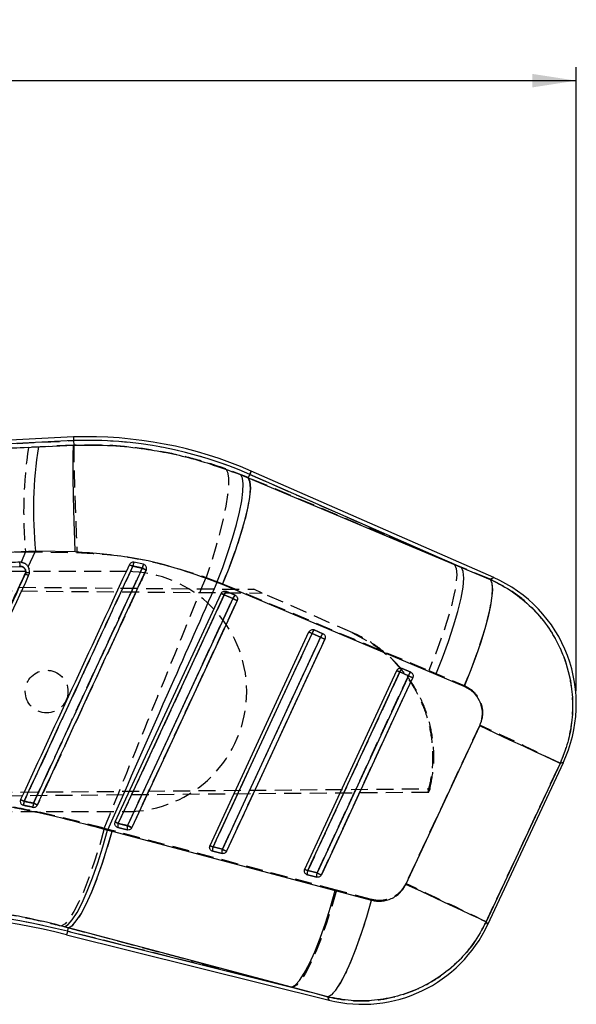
# Model space of a CAD drawing. Extents: x 29 to 398, y 16 to 290.
# Tile 9 of 12: x 246 to 288, y 216 to 290. Entities that reach past the tile are written whole.
import ezdxf

# ---------------------------------------------------------------- set-up
doc = ezdxf.new("R2010")
doc.units = 0
doc.linetypes.add('HIDDEN', pattern=[1.905, 1.27, -0.635])
doc.layers.get('0').update_dxf_attribs({"linetype": 'CONTINUOUS'})
doc.styles.add('SLDTEXTSTYLE0', font='TXT', dxfattribs={"width": 0.75})
doc.dimstyles.new('SLDDIMSTYLE1', dxfattribs={"dimtxt": 3.5, "dimasz": 3.302, "dimexe": 0, "dimexo": 0.0625, "dimgap": 0.875, "dimtad": 1, "dimdec": 0, "dimrnd": 1e-09, "dimzin": 12, "dimtxsty": 'SLDTEXTSTYLE0', "dimsah": 1, "dimcen": 0.09, "dimazin": 3, "dimtfac": 1, "dimtdec": 0, "dimtofl": 0, "dimtmove": 0, "dimatfit": 3, "dimtolj": 1, "dimtzin": 12})

# ---------------------------------------------------------------- blocks, each defined once
blk = doc.blocks.new('_D_1')
at = {"color": 179, "linetype": 'CONTINUOUS'}
for p, q in [((43.173, 242.962), (43.172, 286.662)), ((287.873, 239.918), (287.873, 286.666)), ((43.172, 285.662), (287.873, 285.666))]:
    blk.add_line(p, q, dxfattribs=at)
for points in [[(43.172, 285.662), (46.474, 285.154), (46.474, 286.17)], [(287.873, 285.666), (284.571, 286.174), (284.571, 285.158)]]:
    blk.add_solid(points, dxfattribs=at)
at = {"color": 179, "linetype": 'CONTINUOUS', "insert": (136.702, 290.175, 0.1), "char_height": 3.5, "attachment_point": 1, "rotation": 0.0009, "style": 'SLDTEXTSTYLE0'}
blk.add_mtext('245', dxfattribs=at)

msp = doc.modelspace()

# ---------------------------------------------------------------- linework, layer by layer
at = {"color": 7, "linetype": 'CONTINUOUS'}
for p, q in [((250.184212, 258.944796), (192.529936, 255.927228)), ((250.196014, 258.6739), (198.888984, 255.988547)), ((250.184212, 258.944796), (250.196014, 258.6739)), ((250.196014, 258.6739), (250.210788, 258.334261)), ((247.560565, 258.207397), (250.210744, 258.333896)), ((250.210744, 258.333896), (250.210788, 258.334261)), ((281.686303, 248.395777), (263.502341, 256.388285)), ((262.72681, 256.117855), (263.282385, 255.887867)), ((263.393235, 256.140065), (263.282385, 255.887867)), ((263.282385, 255.887867), (279.274907, 249.159494)), ((279.274907, 249.159494), (263.393235, 256.140065)), ((246.795144, 249.200772), (247.342747, 250.386582)), ((250.317198, 250.33174), (247.342747, 250.386582)), ((255.426463, 249.400421), (254.711908, 249.546123)), ((255.487215, 249.380318), (255.426463, 249.400421)), ((279.274907, 249.159494), (281.408172, 248.265372)), ((246.607561, 248.794562), (246.572037, 248.665824)), ((261.344266, 247.872762), (260.938209, 248.038842)), ((277.335566, 241.143267), (261.344266, 247.872762)), ((261.636045, 247.376456), (261.655387, 247.368756)), ((261.655387, 247.368756), (262.303021, 247.084097)), ((253.318947, 230.077763), (261.257183, 247.21771)), ((261.484113, 247.112609), (262.131747, 246.827952)), ((268.21616, 244.48426), (268.235412, 244.476595)), ((268.235412, 244.476595), (268.883046, 244.191936)), ((260.418412, 228.307151), (267.837223, 244.325549)), ((268.064153, 244.220463), (268.711787, 243.935806)), ((274.796333, 241.592047), (274.815437, 241.584432)), ((274.815437, 241.584432), (275.463071, 241.299774)), ((267.517876, 226.536539), (274.417248, 241.433389)), ((274.644193, 241.328321), (274.417248, 241.433389)), ((274.644193, 241.328321), (275.291842, 241.043666)), ((279.46667, 240.244745), (277.335566, 241.143267)), ((275.090408, 225.395658), (280.631092, 237.281156)), ((281.230297, 222.378645), (286.903125, 234.541891)), ((246.350091, 231.356072), (246.437099, 231.323621)), ((253.519085, 229.655355), (253.442925, 229.686142)), ((254.217845, 229.481084), (253.519085, 229.655355)), ((254.244607, 229.798408), (253.545847, 229.972678)), ((252.740007, 229.469027), (253.074494, 229.38091)), ((253.074494, 229.38091), (269.80811, 224.92627)), ((261.344072, 228.027816), (260.645312, 228.202085)), ((260.618534, 227.884744), (260.542285, 227.915581)), ((261.317294, 227.710474), (260.618534, 227.884744)), ((267.717999, 226.114135), (267.641615, 226.145046)), ((268.416759, 225.939864), (267.717999, 226.114135)), ((268.443536, 226.257233), (267.744776, 226.431501)), ((269.80811, 224.92627), (272.520092, 224.206182)), ((249.799241, 222.142438), (249.504704, 222.22068)), ((249.667984, 221.616144), (269.342285, 216.709356)), ((249.733601, 221.879225), (249.799241, 222.142438)), ((249.733601, 221.879225), (266.53282, 217.689484)), ((266.53282, 217.689484), (249.799241, 222.142438)), ((269.243446, 216.964665), (266.53282, 217.689484))]:
    msp.add_line(p, q, dxfattribs=at)
at = {"color": 7, "linetype": 'HIDDEN'}
for p, q in [((198.409621, 255.963457), (250.196014, 258.6739)), ((246.814024, 258.168721), (198.409621, 255.963457)), ((250.210826, 258.333121), (246.814024, 258.168721)), ((250.210833, 258.333289), (250.210826, 258.333121)), ((263.287571, 255.899661), (261.600849, 256.558613)), ((263.393235, 256.140065), (263.287571, 255.899661)), ((278.754976, 249.388027), (263.287571, 255.899661)), ((263.393235, 256.140065), (278.754976, 249.388027)), ((246.593561, 250.340096), (246.258151, 249.552078)), ((246.593561, 250.340096), (250.445251, 250.284148)), ((254.1718, 248.853675), (187.172421, 248.858274)), ((246.188086, 249.242487), (246.125292, 249.239969)), ((246.462357, 249.497821), (246.52366, 249.462375)), ((246.771355, 249.237255), (246.852849, 249.056676)), ((281.418633, 248.270278), (278.754976, 249.388027)), ((187.046696, 248.196832), (263.690558, 247.522711)), ((260.120493, 248.41996), (261.353087, 247.94416)), ((187.173046, 247.897712), (264.327761, 247.24264)), ((261.353087, 247.94416), (276.816588, 241.428829)), ((261.655059, 247.368864), (261.625212, 247.380101)), ((262.302693, 247.084205), (261.655059, 247.368864)), ((264.327761, 247.24264), (263.690558, 247.522711)), ((262.131613, 246.825722), (261.483979, 247.110377)), ((271.129426, 244.253057), (264.327761, 247.24264)), ((268.235099, 244.476699), (268.20558, 244.487832)), ((268.882733, 244.192041), (268.235099, 244.476699)), ((268.711683, 243.933612), (268.064048, 244.218265)), ((271.036204, 244.29403), (272.195634, 243.664767)), ((274.815139, 241.584533), (274.786096, 241.595513)), ((275.462773, 241.299872), (274.815139, 241.584533)), ((275.291782, 241.041522), (274.644133, 241.326173)), ((276.816588, 241.428829), (279.476699, 240.304996)), ((276.783254, 232.296613), (187.045552, 231.519644)), ((187.17194, 231.818747), (276.910004, 232.568339)), ((276.783254, 232.296613), (276.910004, 232.568339)), ((246.437114, 231.323606), (246.368315, 231.346659)), ((187.171188, 230.858275), (254.170563, 230.853676)), ((253.453594, 229.680252), (253.519457, 229.65515)), ((253.519457, 229.65515), (254.218217, 229.48088)), ((253.545624, 229.970477), (254.244384, 229.796211)), ((253.080484, 229.43916), (252.489236, 229.593702)), ((269.895759, 224.960585), (253.080484, 229.43916)), ((260.645088, 228.199929), (261.343848, 228.025667)), ((260.552746, 227.909808), (260.618907, 227.884544)), ((260.618907, 227.884544), (261.317667, 227.710273)), ((267.651733, 226.139444), (267.718356, 226.11394)), ((267.718356, 226.11394), (268.417117, 225.93967)), ((267.744553, 226.429414), (268.443313, 226.255155)), ((272.52562, 224.261326), (269.895759, 224.960585)), ((249.278475, 222.279136), (249.799129, 222.141986)), ((249.733601, 221.879225), (249.799129, 222.141986)), ((266.614285, 217.669168), (249.733601, 221.879225)), ((249.799129, 222.141986), (266.614285, 217.669168)), ((266.614285, 217.669168), (269.24273, 216.966519))]:
    msp.add_line(p, q, dxfattribs=at)
at = {"color": 7, "linetype": 'HIDDEN', "flags": 128}
for points in [[(261.600849, 256.558613), (261.733827, 256.303341), (261.801597, 255.885099), (261.80267, 255.313178), (261.737015, 254.600295), (261.606079, 253.762287), (261.412781, 252.817777), (261.161428, 251.78776), (260.857579, 250.695122), (260.508012, 249.564142), (260.120493, 248.41996)], [(263.393235, 256.140065), (263.440963, 256.248624), (263.475057, 256.326203), (263.495516, 256.372762), (263.502341, 256.388285)], [(263.287571, 255.899661), (263.413053, 255.600383), (263.447147, 255.108991), (263.388928, 254.438766), (263.239976, 253.607837), (263.0043, 252.638658), (262.688306, 251.557433), (262.300488, 250.393399), (261.851382, 249.178023), (261.353087, 247.94416)], [(278.754976, 249.388027), (278.880161, 249.088724), (278.913882, 248.597152), (278.855246, 247.926607), (278.705832, 247.095236), (278.469663, 246.125533), (278.153148, 245.043733), (277.764853, 243.879111), (277.31527, 242.663176), (276.816588, 241.428829)], [(281.418633, 248.270278), (281.548288, 247.978666), (281.585288, 247.49229), (281.528619, 246.824461), (281.37983, 245.993446), (281.142991, 245.021983), (280.824568, 243.936648), (280.433294, 242.767138), (279.979866, 241.545445), (279.476699, 240.304996)], [(281.686303, 248.395777), (281.657677, 248.382363), (281.418633, 248.270278)], [(261.483979, 247.110377), (261.228036, 246.557782), (260.204297, 244.347406), (256.109353, 235.505897), (253.545624, 229.970477)], [(254.244384, 229.796211), (254.500311, 230.348805), (255.524051, 232.559183), (259.619009, 241.400692), (262.131613, 246.825722)], [(254.565012, 229.649565), (254.820939, 230.202161), (255.844679, 232.412543), (259.939578, 241.254075), (262.452152, 246.679113)], [(268.064048, 244.218265), (267.808106, 243.66567), (266.784367, 241.455293), (262.689378, 232.613783), (260.645088, 228.199929)], [(261.343848, 228.025667), (261.599776, 228.57826), (262.62353, 230.788638), (266.718518, 239.630147), (268.711683, 243.933612)], [(261.664477, 227.878966), (261.920404, 228.431562), (262.944144, 230.641947), (267.039057, 239.48349), (269.032192, 243.786962)], [(274.644133, 241.326173), (274.388191, 240.773578), (273.364436, 238.563201), (269.269403, 229.721695), (267.744553, 226.429414)], [(268.443313, 226.255155), (268.699255, 226.807749), (269.72301, 229.018126), (273.818057, 237.859632), (275.291782, 241.041522)], [(268.763941, 226.108374), (269.019869, 226.660971), (270.043608, 228.87136), (274.138537, 237.712915), (275.612232, 240.894816)], [(280.638378, 237.338939), (277.843487, 231.343557), (275.095683, 225.449188)], [(281.111252, 222.586274), (283.863392, 228.478772), (286.662665, 234.472265)], [(286.662665, 234.472265), (286.877271, 234.534403), (286.903125, 234.541891)], [(252.489236, 229.593702), (252.141428, 228.335063), (251.768094, 227.12375), (251.37901, 225.991432), (250.984323, 224.967718), (250.594382, 224.079371), (250.219371, 223.34962), (249.86909, 222.797545), (249.552701, 222.43758), (249.278475, 222.279136)], [(253.080484, 229.43916), (252.721217, 228.182089), (252.336677, 226.972405), (251.936924, 225.841807), (251.532462, 224.819917), (251.133871, 223.933511), (250.751596, 223.205815), (250.395645, 222.655895), (250.075367, 222.298161), (249.799129, 222.141986)], [(269.895759, 224.960585), (269.536492, 223.704237), (269.151967, 222.495364), (268.752244, 221.365613), (268.347811, 220.344557), (267.949235, 219.458926), (267.566961, 218.731902), (267.210987, 218.182518), (266.890627, 217.825155), (266.614285, 217.669168)], [(272.52562, 224.261326), (272.166115, 222.998295), (271.781098, 221.783441), (271.380749, 220.64889), (270.975661, 219.624643), (270.576548, 218.737782), (270.193961, 218.01176), (269.838017, 217.465774), (269.518119, 217.114262), (269.24273, 216.966519)], [(281.230297, 222.378645), (281.21702, 222.401806), (281.111252, 222.586274)], [(269.24273, 216.966519), (269.331139, 216.73815), (269.342285, 216.709356)]]:
    msp.add_lwpolyline(points, dxfattribs=at)
at = {"color": 8, "linetype": 'CONTINUOUS', "flags": 128}
for points in [[(263.502341, 256.388285), (263.495516, 256.372762), (263.475057, 256.326203), (263.440963, 256.248624), (263.393235, 256.140065)], [(281.408172, 248.265372), (281.654191, 248.380725), (281.686303, 248.395777)], [(286.903125, 234.541891), (286.874619, 234.533636), (286.654707, 234.469963)], [(281.111669, 222.585541), (281.217154, 222.401561), (281.230297, 222.378645)], [(249.733601, 221.879225), (249.704901, 221.764168), (249.684397, 221.681946), (249.672089, 221.632597), (249.667984, 221.616144)], [(269.342285, 216.709356), (269.331377, 216.737531), (269.243446, 216.964665)]]:
    msp.add_lwpolyline(points, dxfattribs=at)
at = {"color": 7, "linetype": 'CONTINUOUS', "flags": 128}
for points in [[(260.938209, 248.038842), (261.371177, 249.166523), (261.765268, 250.282697), (262.11172, 251.362559), (262.402844, 252.382116), (262.632158, 253.318717), (262.794566, 254.151546), (262.886476, 254.862101), (262.905833, 255.434592), (262.852218, 255.856303), (262.72681, 256.117855)], [(261.344266, 247.872762), (261.846077, 249.112644), (262.298268, 250.335331), (262.688484, 251.507458), (263.006088, 252.597039), (263.242405, 253.574339), (263.391, 254.412693), (263.447803, 255.089217), (263.411265, 255.585455), (263.282385, 255.887867)], [(277.335566, 241.143267), (277.837511, 242.383297), (278.289836, 243.606153), (278.680202, 244.778459), (278.997969, 245.868216), (279.234436, 246.845677), (279.383179, 247.684163), (279.440116, 248.360786), (279.403698, 248.857078), (279.274907, 249.159494)], [(281.408172, 248.265372), (281.531584, 248.007826), (281.579566, 247.590683), (281.55106, 247.02325), (281.446677, 246.318192), (281.268772, 245.491239), (281.021294, 244.560848), (280.70977, 243.54778), (280.341175, 242.474641), (279.923689, 241.365378), (279.46667, 240.244745)], [(253.545847, 229.972678), (253.801775, 230.525287), (254.825529, 232.735723), (258.920547, 241.577468), (261.484113, 247.112609)], [(262.131747, 246.827952), (261.875805, 246.275342), (260.852065, 244.064908), (256.757047, 235.223162), (254.244607, 229.798408)], [(262.452152, 246.679558), (262.196224, 246.126949), (261.17247, 243.916513), (257.077467, 235.074761), (254.565042, 229.650004)], [(261.484113, 247.112609), (261.43783, 247.134048), (261.394423, 247.154151), (261.355203, 247.172312), (261.321377, 247.187981), (261.293944, 247.200687), (261.273738, 247.210047), (261.261355, 247.21578), (261.257183, 247.21771)], [(262.452152, 246.679558), (262.43667, 246.68673), (262.411576, 246.698354), (262.377795, 246.713999), (262.336608, 246.733072), (262.28958, 246.754856), (262.238454, 246.778532), (262.185183, 246.803206), (262.131747, 246.827952)], [(260.645312, 228.202085), (260.901239, 228.754694), (261.924994, 230.965128), (266.020011, 239.806869), (268.064153, 244.220463)], [(268.711787, 243.935806), (268.455845, 243.383196), (267.43209, 241.172762), (263.337072, 232.331021), (261.344072, 228.027816)], [(269.032177, 243.787401), (268.776249, 243.234792), (267.752495, 241.024354), (263.657507, 232.182604), (261.664491, 227.879396)], [(267.837223, 244.325549), (267.84138, 244.323622), (267.853763, 244.317892), (267.873969, 244.308534), (267.901402, 244.295831), (267.935243, 244.280162), (267.974448, 244.262003), (268.017855, 244.241902), (268.064153, 244.220463)], [(268.711787, 243.935806), (268.765223, 243.911061), (268.818494, 243.886384), (268.869605, 243.862708), (268.916648, 243.840923), (268.957835, 243.821849), (268.991601, 243.806203), (269.016709, 243.794574), (269.032177, 243.787401)], [(267.744776, 226.431501), (268.000704, 226.984109), (269.024473, 229.194542), (273.119491, 238.036278), (274.644193, 241.328321)], [(275.291842, 241.043666), (275.035899, 240.491056), (274.012145, 238.280623), (269.917112, 229.43889), (268.443536, 226.257233)], [(275.612217, 240.895244), (275.356274, 240.342635), (274.33252, 238.132198), (270.237532, 229.29045), (268.763956, 226.108789)], [(275.291842, 241.043666), (275.345262, 241.01892), (275.398549, 240.994244), (275.44966, 240.970568), (275.496688, 240.948779), (275.537875, 240.929701), (275.571641, 240.914053), (275.596734, 240.902421), (275.612217, 240.895244)], [(286.654707, 234.469963), (286.466446, 234.558075), (286.084768, 234.736392), (285.519969, 235.00009), (284.787353, 235.342036), (283.906725, 235.75298), (282.901924, 236.221808), (281.800103, 236.735833), (280.631092, 237.281156)], [(286.654707, 234.469963), (283.860829, 228.479809), (281.111669, 222.585541)], [(253.545847, 229.972678), (253.499564, 229.994115), (253.456157, 230.014214), (253.416952, 230.032372), (253.383126, 230.048039), (253.355693, 230.060744), (253.335487, 230.070103), (253.323119, 230.075833), (253.318947, 230.077763)], [(254.565042, 229.650004), (254.549545, 229.657177), (254.524436, 229.668806), (254.490655, 229.684453), (254.449468, 229.703528), (254.402425, 229.725313), (254.3513, 229.748989), (254.298028, 229.773664), (254.244607, 229.798408)], [(249.504704, 222.22068), (249.779772, 222.376489), (250.097405, 222.7319), (250.449363, 223.277704), (250.826534, 223.999758), (251.219135, 224.87935), (251.617011, 225.893688), (252.009835, 227.016486), (252.387431, 228.21865), (252.740007, 229.469027)], [(249.799241, 222.142438), (250.075486, 222.296951), (250.395339, 222.65109), (250.750523, 223.195667), (251.131799, 223.916553), (251.529303, 224.795044), (251.932707, 225.808348), (252.331537, 226.930174), (252.71545, 228.131417), (253.074494, 229.38091)], [(260.418412, 228.307151), (260.422584, 228.305224), (260.434952, 228.299496), (260.455158, 228.29014), (260.482591, 228.277438), (260.516417, 228.261774), (260.555622, 228.243618), (260.599029, 228.22352), (260.645312, 228.202085)], [(261.344072, 228.027816), (261.397492, 228.003072), (261.450764, 227.978396), (261.50189, 227.954719), (261.548933, 227.932932), (261.59012, 227.913855), (261.623901, 227.898205), (261.649009, 227.886573), (261.664491, 227.879396)], [(267.517876, 226.536539), (267.522049, 226.534616), (267.534416, 226.528892), (267.554622, 226.519541), (267.582055, 226.506843), (267.615881, 226.491182), (267.655086, 226.47303), (267.698493, 226.452934), (267.744776, 226.431501)], [(268.443536, 226.257233), (268.496957, 226.23249), (268.550229, 226.207814), (268.601355, 226.184135), (268.648397, 226.162345), (268.689584, 226.143264), (268.723365, 226.12761), (268.748474, 226.115972), (268.763956, 226.108789)], [(281.111669, 222.585541), (280.923438, 222.673645), (280.541879, 222.851903), (279.977318, 223.115496), (279.24503, 223.457299), (278.364774, 223.86807), (277.360391, 224.336703), (276.259002, 224.850529), (275.090408, 225.395658)], [(266.53282, 217.689484), (266.809088, 217.843941), (267.128971, 218.197972), (267.484155, 218.742393), (267.865446, 219.463082), (268.262934, 220.341347), (268.666324, 221.354406), (269.065153, 222.475985), (269.449067, 223.67699), (269.80811, 224.92627)], [(269.243446, 216.964665), (269.518685, 217.110654), (269.838062, 217.458722), (270.193201, 217.999744), (270.57479, 218.719536), (270.972845, 219.599228), (271.37689, 220.615755), (271.776375, 221.742468), (272.160795, 222.949828), (272.520092, 224.206182)]]:
    msp.add_lwpolyline(points, dxfattribs=at)
at = {"color": 7, "linetype": 'HIDDEN'}
msp.add_circle((248.171177, 239.854088), 1.6, dxfattribs=at)
at = {"color": 7, "linetype": 'CONTINUOUS'}
for centre, radius, start, end in [((251.244658, 228.500526), 30.462731, 66.27276477, 91.99605003), ((251.244658, 228.500526), 30.191592, 66.27276477, 91.99045993), ((277.044902, 253.472787), 29.862061, 170.87729594, 185.93203629), ((245.059028, 249.275877), 1.129778, 358.28858936, 14.34780769), ((240.174113, 218.159683), 34.295146, 65.05153535, 65.5319793), ((256.038041, 249.063889), 1.411092, 160.01675238, 172.22993382), ((256.453785, 248.945843), 1.123402, 156.13115579, 171.4809121), ((232.757015, 200.12181), 53.946094, 64.90424317, 65.24917546), ((240.320992, 235.00636), 15.021867, 64.34684859, 65.4095214), ((246.969815, 251.653974), 2.882267, 262.77975122, 268.33874201), ((277.520425, 238.917902), 10.353, 334.83708899, 66.3730553), ((261.949858, 246.986521), 0.48251, 127.61042285, 164.85190373), ((262.59749, 246.701863), 0.482509, 127.61026956, 164.85167199), ((268.529904, 244.094367), 0.482518, 127.61280479, 164.85104829), ((269.177524, 243.809716), 0.482504, 127.61212969, 164.85133833), ((275.109906, 241.202236), 0.482479, 127.61299512, 164.85122943), ((275.757397, 240.917698), 0.482296, 127.60831653, 164.85974539), ((234.796624, 206.535896), 27.681827, 65.02239718, 65.62182209), ((248.149525, 231.20747), 1.71636, 165.79255472, 176.11967174), ((248.499406, 231.136322), 1.357107, 165.12548917, 178.24230197), ((229.852419, 193.837035), 41.447086, 64.82930601, 65.27567716), ((254.054694, 229.769973), 0.547736, 158.27953665, 192.07882256), ((254.753454, 229.595703), 0.547736, 158.27950427, 192.0788831), ((261.154348, 227.999332), 0.547929, 158.28224252, 192.07130901), ((261.85311, 227.825063), 0.547931, 158.28227277, 192.07130693), ((268.253646, 226.228753), 0.547773, 158.27630675, 192.0779914), ((268.952419, 226.054483), 0.547786, 158.27657063, 192.0778402), ((235.302395, 164.015749), 59.364769, 75.99606742, 89.99606742), ((235.302395, 164.015749), 59.635908, 75.99606742, 89.99464199), ((271.847594, 226.754656), 10.353, 255.86955882, 335.16681823)]:
    msp.add_arc(centre, radius, start, end, dxfattribs=at)
at = {"color": 7, "linetype": 'HIDDEN'}
for centre, radius, start, end in [((251.244658, 228.500526), 30.191592, 66.27276477, 91.99045993), ((278.21322, 253.367068), 31.764215, 171.30552662, 185.46830182), ((245.052122, 249.27586), 1.136454, 358.31722909, 14.26296789), ((254.171177, 239.853676), 9, 269.99606742, 89.99606742), ((270.013373, 282.64686), 36.762338, 244.83087574, 245.27228736), ((255.73899, 249.120589), 1.111745, 157.49511108, 173.03467722), ((256.25808, 248.987978), 0.928276, 153.62075123, 172.26604236), ((272.528171, 286.072852), 40.761888, 245.05705418, 245.51913898), ((240.715894, 235.865308), 14.076633, 64.28221305, 65.43138614), ((261.964499, 246.978201), 0.498368, 128.38244826, 164.62013959), ((264.973808, 254.777693), 8.42417, 243.82043018, 245.52703286), ((262.612262, 246.693456), 0.498515, 128.38779655, 164.6140312), ((270.238344, 264.126203), 19.105646, 244.89295723, 245.95000979), ((268.544331, 244.086204), 0.498107, 128.37554596, 164.62558777), ((271.630852, 252.052768), 8.608225, 243.85156211, 245.52171426), ((269.192087, 243.801461), 0.498249, 128.38057319, 164.61942016), ((277.074163, 261.786586), 19.714456, 244.90122112, 245.92560035), ((275.124374, 241.19408), 0.498076, 128.3788999, 164.62081209), ((278.405596, 249.579681), 9.070226, 243.91406663, 245.49929663), ((275.772025, 240.909431), 0.498078, 128.38127847, 164.62112825), ((284.050571, 259.75003), 20.657315, 244.91235001, 245.88988662), ((160.678293, -22.519262), 286.210947, 63.88462543, 65.22021883), ((281.647224, 307.780763), 83.878738, 245.01806484, 245.21526705), ((248.014727, 231.234597), 1.580122, 165.57736164, 176.77077631), ((248.407512, 231.154443), 1.264763, 164.8946642, 178.9360744), ((273.70708, 288.607969), 62.980059, 245.09621788, 245.39075205), ((257.007992, 237.578925), 8.359216, 243.81220256, 245.53119197), ((254.045689, 229.770231), 0.538669, 158.17695947, 192.33572791), ((254.744464, 229.595963), 0.538684, 158.17725969, 192.33556715), ((262.293296, 246.970592), 18.966928, 244.8894834, 245.95455956), ((264.213587, 236.037241), 8.611483, 243.85074579, 245.51919212), ((261.145481, 227.99961), 0.539, 158.18263962, 192.32642757), ((261.843927, 227.825371), 0.5387, 158.17250233, 192.33681594), ((269.646506, 245.748144), 19.570905, 244.89776513, 245.93003802), ((271.470282, 234.606485), 8.985852, 243.90583847, 245.50450271), ((268.245161, 226.22902), 0.539227, 158.18371535, 192.3226398), ((268.943732, 226.054773), 0.539047, 158.17739515, 192.32929477), ((277.12639, 244.79881), 20.475912, 244.9086286, 245.89536915), ((155.570245, -33.449677), 285.157768, 63.88009988, 65.21871993), ((235.302395, 164.015749), 59.635908, 75.99606742, 89.99464199)]:
    msp.add_arc(centre, radius, start, end, dxfattribs=at)
at = {"color": 7, "linetype": 'CONTINUOUS'}
for points, knots in [([(198.888984, 255.988547), (203.676668, 256.20711), (219.901375, 256.947788), (236.124592, 257.686599), (247.560565, 258.207397)], [0, 0, 0, 0, 0.295086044, 1, 1, 1, 1]), ([(250.317198, 250.33174), (250.315381, 250.378395), (250.302455, 250.710293), (250.273219, 251.496931), (250.234139, 252.670859), (250.198211, 253.944281), (250.172396, 255.110902), (250.15713, 256.142073), (250.15326, 257.003819), (250.160803, 257.673352), (250.179118, 258.144707), (250.200202, 258.270833), (250.210744, 258.333896)], [0, 0, 0, 0, 0.011732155, 0.083460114, 0.198031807, 0.312603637, 0.427171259, 0.541738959, 0.656304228, 0.770869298, 0.885434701, 1, 1, 1, 1]), ([(250.210788, 258.334261), (251.053187, 258.341915), (252.744384, 258.357279), (255.704635, 258.069845), (259.088465, 257.432402), (261.506766, 256.558661), (262.72681, 256.117855)], [0, 0, 0, 0, 0.196933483, 0.395363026, 0.694957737, 1, 1, 1, 1]), ([(247.342747, 250.386582), (235.910779, 249.831809), (219.693899, 249.044833), (203.477343, 248.220477), (198.692527, 247.977245)], [0, 0, 0, 0, 0.704942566, 1, 1, 1, 1]), ([(260.938209, 248.038842), (259.907393, 248.419566), (257.83, 249.186834), (254.265287, 250.026449), (251.72739, 250.222695), (250.317198, 250.33174)], [0, 0, 0, 0, 0.304422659, 0.613499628, 1, 1, 1, 1]), ([(246.153567, 249.555844), (245.951331, 249.548189), (244.940143, 249.509911), (240.693133, 249.349119), (224.100074, 248.720355), (208.314522, 248.118874), (195.765104, 247.6407)], [0, 0, 0, 0, 0.012041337, 0.060207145, 0.252870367, 1, 1, 1, 1]), ([(195.799698, 247.334528), (204.198268, 247.653121), (220.995347, 248.290304), (237.79067, 248.924859), (246.188302, 249.242135)], [0, 0, 0, 0, 0.500001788, 1, 1, 1, 1]), ([(246.470917, 249.49404), (246.394827, 249.520624), (246.291238, 249.556815), (246.182446, 249.556048), (246.153567, 249.555844)], [0, 0, 0, 0, 0.73454774, 1, 1, 1, 1]), ([(246.188302, 249.242135), (246.237651, 249.238794), (246.332915, 249.232345), (246.458546, 249.161875), (246.551313, 249.060082), (246.608245, 248.931998), (246.607789, 248.840375), (246.607561, 248.794562)], [0, 0, 0, 0, 0.2124121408, 0.4100402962, 0.6070208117, 0.8035057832, 1, 1, 1, 1]), ([(254.378658, 249.374871), (253.019289, 246.437336), (250.300549, 240.562265), (247.581855, 234.68718), (246.222508, 231.749637)], [0, 0, 0, 0, 0.500000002, 1, 1, 1, 1]), ([(246.795144, 249.200772), (246.788777, 249.211389), (246.741561, 249.290124), (246.639779, 249.403453), (246.520257, 249.467571), (246.470917, 249.49404)], [0, 0, 0, 0, 0.0838506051, 0.6217998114, 1, 1, 1, 1]), ([(246.485662, 231.628723), (246.570894, 231.812962), (246.997055, 232.73416), (248.78691, 236.603199), (251.002413, 241.392188), (253.294372, 246.346288), (254.222563, 248.352578), (254.639905, 249.254665)], [0, 0, 0, 0, 0.031358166, 0.156790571, 0.65852053, 0.846460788, 1, 1, 1, 1]), ([(246.824291, 248.547542), (246.850442, 248.622988), (246.902744, 248.773877), (246.885743, 249.007048), (246.823613, 249.139897), (246.795144, 249.200772)], [0, 0, 0, 0, 0.351406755, 0.702801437, 1, 1, 1, 1]), ([(255.342778, 249.112262), (255.257544, 248.928024), (254.83137, 248.006832), (253.041404, 244.137836), (250.825092, 239.347159), (248.532956, 234.392485), (247.604562, 232.385636), (247.187775, 231.484695)], [0, 0, 0, 0, 0.031355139, 0.156776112, 0.658460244, 0.846671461, 1, 1, 1, 1]), ([(247.480546, 231.348501), (247.565524, 231.532147), (247.991502, 232.45272), (249.781524, 236.320977), (252.415434, 242.012979), (254.708388, 246.968035), (255.6373, 248.975405)], [0, 0, 0, 0, 0.031255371, 0.156675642, 0.658356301, 1, 1, 1, 1]), ([(254.711908, 249.546123), (254.677605, 249.549229), (254.608993, 249.555443), (254.51005, 249.520675), (254.42782, 249.459884), (254.394627, 249.402486), (254.378658, 249.374871)], [0, 0, 0, 0, 0.254741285, 0.509530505, 0.764036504, 1, 1, 1, 1]), ([(254.639905, 249.254665), (254.786049, 249.226437), (255.020844, 249.181086), (255.254541, 249.131126), (255.342778, 249.112262)], [0, 0, 0, 0, 0.622429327, 1, 1, 1, 1]), ([(255.6373, 248.975405), (255.648149, 249.005999), (255.670481, 249.068977), (255.663453, 249.171968), (255.624185, 249.267552), (255.561507, 249.339892), (255.509361, 249.368267), (255.487215, 249.380318)], [0, 0, 0, 0, 0.201749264, 0.415284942, 0.628828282, 0.842364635, 1, 1, 1, 1]), ([(239.381407, 233.145865), (241.311752, 237.326139), (243.720473, 242.542363), (246.129187, 247.758608), (246.607561, 248.794562)], [0, 0, 0, 0, 0.801398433, 1, 1, 1, 1]), ([(246.572037, 248.665824), (245.379919, 246.090128), (242.995685, 240.93874), (240.611632, 235.787288), (239.419606, 233.211563)], [0, 0, 0, 0, 0.500000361, 1, 1, 1, 1]), ([(239.670094, 233.093831), (240.862431, 235.669459), (243.247103, 240.820714), (245.631895, 245.971933), (246.824291, 248.547542)], [0, 0, 0, 0, 0.500000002, 1, 1, 1, 1]), ([(281.408172, 248.265372), (281.442732, 248.24998), (282.032462, 247.987332), (283.128657, 247.36396), (284.540269, 246.205544), (285.719563, 244.818841), (286.722985, 243.122128), (287.360221, 241.29032), (287.628074, 239.418648), (287.591673, 237.723924), (287.290934, 236.046376), (286.866783, 234.995435), (286.654707, 234.469963)], [0, 0, 0, 0, 0.0069129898, 0.1179640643, 0.229014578, 0.3389212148, 0.4488264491, 0.5875948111, 0.6903339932, 0.7930729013, 0.8965363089, 1, 1, 1, 1]), ([(260.938209, 248.038842), (259.787394, 245.440602), (257.047197, 239.253954), (254.32117, 233.061059), (252.740007, 229.469027)], [0, 0, 0, 0, 0.419975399, 1, 1, 1, 1]), ([(261.257183, 247.21771), (261.274385, 247.247022), (261.308785, 247.30564), (261.393196, 247.366022), (261.490777, 247.39687), (261.575163, 247.395215), (261.621812, 247.380841), (261.636045, 247.376456)], [0, 0, 0, 0, 0.223316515, 0.44659773, 0.671428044, 0.899752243, 1, 1, 1, 1]), ([(262.303021, 247.084097), (262.326627, 247.071379), (262.379914, 247.04267), (262.442127, 246.968696), (262.479644, 246.873209), (262.485094, 246.77132), (262.462823, 246.709282), (262.452152, 246.679558)], [0, 0, 0, 0, 0.168676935, 0.380755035, 0.592845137, 0.804922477, 1, 1, 1, 1]), ([(267.837223, 244.325549), (267.854419, 244.354861), (267.888809, 244.413483), (267.973221, 244.473861), (268.070802, 244.504707), (268.155223, 244.50306), (268.201898, 244.48866), (268.21616, 244.48426)], [0, 0, 0, 0, 0.223254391, 0.446491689, 0.671276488, 0.899555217, 1, 1, 1, 1]), ([(268.883046, 244.191936), (268.906685, 244.179199), (268.960003, 244.15047), (269.022217, 244.076445), (269.059673, 243.98094), (269.065128, 243.879088), (269.042846, 243.817089), (269.032177, 243.787401)], [0, 0, 0, 0, 0.168909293, 0.380980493, 0.593060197, 0.805138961, 1, 1, 1, 1]), ([(274.417248, 241.433389), (274.434444, 241.4627), (274.468834, 241.521321), (274.553249, 241.581704), (274.650833, 241.612543), (274.735307, 241.610898), (274.782023, 241.596467), (274.796333, 241.592047)], [0, 0, 0, 0, 0.22317701, 0.446335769, 0.671071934, 0.899237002, 1, 1, 1, 1]), ([(275.463071, 241.299774), (275.48676, 241.28701), (275.540128, 241.258254), (275.60233, 241.184144), (275.639748, 241.088624), (275.64513, 240.986824), (275.622868, 240.924879), (275.612217, 240.895244)], [0, 0, 0, 0, 0.169254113, 0.381317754, 0.593400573, 0.805476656, 1, 1, 1, 1]), ([(280.631092, 237.281156), (280.631693, 237.282453), (280.734153, 237.503484), (280.866659, 237.981618), (280.822521, 238.640549), (280.594875, 239.268044), (280.178341, 239.853851), (279.707984, 240.112201), (279.46667, 240.244745)], [0, 0, 0, 0, 0.001201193, 0.20463581, 0.408046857, 0.546677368, 0.767425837, 1, 1, 1, 1]), ([(238.94265, 232.195873), (240.094765, 232.054821), (242.398947, 231.772724), (245.866965, 231.155185), (249.331158, 230.404781), (251.603733, 229.780942), (252.740007, 229.469027)], [0, 0, 0, 0, 0.246889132, 0.493767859, 0.746886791, 1, 1, 1, 1]), ([(246.222508, 231.749637), (246.211192, 231.717175), (246.188562, 231.652253), (246.197852, 231.547495), (246.238928, 231.452504), (246.296033, 231.389551), (246.337558, 231.363834), (246.350091, 231.356072)], [0, 0, 0, 0, 0.225497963, 0.450993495, 0.676589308, 0.902390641, 1, 1, 1, 1]), ([(246.437099, 231.323621), (246.633986, 231.282986), (246.869318, 231.234416), (247.104513, 231.185878), (247.142937, 231.177948)], [0, 0, 0, 0, 0.8366296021, 1, 1, 1, 1]), ([(247.187775, 231.484695), (247.053122, 231.512317), (246.819145, 231.560313), (246.58504, 231.608336), (246.485662, 231.628723)], [0, 0, 0, 0, 0.575494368, 1, 1, 1, 1]), ([(247.142937, 231.177948), (247.146917, 231.177181), (247.18429, 231.169969), (247.258141, 231.170585), (247.355598, 231.205707), (247.434387, 231.267477), (247.465958, 231.322895), (247.480546, 231.348501)], [0, 0, 0, 0, 0.029960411, 0.281338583, 0.532705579, 0.784087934, 1, 1, 1, 1]), ([(253.442925, 229.686142), (253.414686, 229.706417), (253.358201, 229.746973), (253.305311, 229.839531), (253.285057, 229.942189), (253.296469, 230.024175), (253.314311, 230.066711), (253.318947, 230.077763)], [0, 0, 0, 0, 0.232071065, 0.464202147, 0.694208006, 0.920545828, 1, 1, 1, 1]), ([(254.565042, 229.650004), (254.547648, 229.620331), (254.512861, 229.560986), (254.427677, 229.49998), (254.329677, 229.469151), (254.257276, 229.471719), (254.221241, 229.480278), (254.217845, 229.481084)], [0, 0, 0, 0, 0.243663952, 0.487326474, 0.730952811, 0.974639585, 1, 1, 1, 1]), ([(260.542285, 227.915581), (260.514062, 227.935868), (260.457603, 227.976449), (260.404746, 228.069018), (260.384522, 228.171682), (260.395951, 228.253631), (260.413787, 228.296132), (260.418412, 228.307151)], [0, 0, 0, 0, 0.2320955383, 0.464289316, 0.6943586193, 0.9207524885, 1, 1, 1, 1]), ([(261.664491, 227.879396), (261.663297, 227.876871), (261.647528, 227.843548), (261.604839, 227.784929), (261.519928, 227.725472), (261.420632, 227.697528), (261.351312, 227.702083), (261.318019, 227.710296), (261.317294, 227.710474)], [0, 0, 0, 0, 0.019973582, 0.263625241, 0.50725718, 0.750934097, 0.994576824, 1, 1, 1, 1]), ([(267.641615, 226.145046), (267.613401, 226.165346), (267.55696, 226.205955), (267.504153, 226.298552), (267.483965, 226.401226), (267.495443, 226.483118), (267.513269, 226.525567), (267.517876, 226.536539)], [0, 0, 0, 0, 0.232177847, 0.464448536, 0.694596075, 0.921066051, 1, 1, 1, 1]), ([(268.763956, 226.108789), (268.762742, 226.10622), (268.746971, 226.072843), (268.704186, 226.014217), (268.619248, 225.954802), (268.519946, 225.926913), (268.450664, 225.931461), (268.417434, 225.939697), (268.416759, 225.939864)], [0, 0, 0, 0, 0.0203212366, 0.2639799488, 0.5076453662, 0.7512939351, 0.9949459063, 1, 1, 1, 1]), ([(272.520092, 224.206182), (272.526615, 224.204474), (272.773363, 224.139892), (273.286171, 224.095724), (273.916418, 224.257866), (274.465138, 224.572487), (274.847071, 224.940939), (275.026162, 225.275602), (275.090408, 225.395658)], [0, 0, 0, 0, 0.006657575, 0.251811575, 0.497180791, 0.631987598, 0.86798008, 1, 1, 1, 1]), ([(249.504704, 222.22068), (248.676064, 222.425922), (247.01876, 222.836414), (244.435095, 223.304756), (241.796063, 223.663327), (240.012539, 223.787835), (239.120733, 223.850092)], [0, 0, 0, 0, 0.245832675, 0.49167212, 0.745823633, 1, 1, 1, 1]), ([(281.111669, 222.585541), (280.813655, 222.029704), (280.248328, 220.975292), (279.087159, 219.639822), (277.735759, 218.490153), (276.181857, 217.589019), (274.480861, 216.971377), (272.752624, 216.657204), (270.981424, 216.62354), (269.822773, 216.850957), (269.243446, 216.964665)], [0, 0, 0, 0, 0.132849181, 0.252011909, 0.371175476, 0.506324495, 0.628859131, 0.751394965, 0.875696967, 1, 1, 1, 1])]:
    msp.add_open_spline(points, degree=3, knots=knots, dxfattribs=at)
at = {"color": 7, "linetype": 'HIDDEN'}
for points, knots in [([(250.210826, 258.333121), (250.207387, 258.270417), (250.200508, 258.145007), (250.202921, 257.674692), (250.214897, 257.006137), (250.236553, 256.145277), (250.267327, 255.114877), (250.305992, 253.948893), (250.351677, 252.675932), (250.397073, 251.48502), (250.429127, 250.680384), (250.443351, 250.33082), (250.445251, 250.284148)], [0, 0, 0, 0, 0.114058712, 0.228117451, 0.342176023, 0.456234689, 0.570295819, 0.684356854, 0.798421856, 0.912487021, 0.988315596, 1, 1, 1, 1]), ([(261.600849, 256.558613), (260.867876, 256.80189), (259.401938, 257.288442), (257.11202, 257.815408), (254.766886, 258.177664), (252.452549, 258.362775), (250.932218, 258.342778), (250.210833, 258.333289)], [0, 0, 0, 0, 0.200732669, 0.401463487, 0.607646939, 0.813831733, 1, 1, 1, 1]), ([(198.211182, 247.948586), (199.0312, 247.990478), (215.158481, 248.814371), (231.286037, 249.597134), (246.593561, 250.340096)], [0, 0, 0, 0, 0.050846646, 1, 1, 1, 1]), ([(250.445251, 250.284148), (251.03177, 250.255263), (252.962672, 250.160172), (256.253283, 249.65398), (258.821602, 248.834434), (260.120493, 248.41996)], [0, 0, 0, 0, 0.177384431, 0.58397394, 1, 1, 1, 1]), ([(246.568714, 248.667498), (246.584272, 248.712594), (246.614806, 248.801096), (246.600619, 248.942399), (246.544542, 249.069044), (246.448798, 249.168985), (246.325153, 249.234437), (246.23378, 249.239804), (246.188086, 249.242487)], [0, 0, 0, 0, 0.171947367, 0.337453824, 0.503119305, 0.668816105, 0.834382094, 1, 1, 1, 1]), ([(246.258151, 249.552078), (246.290724, 249.547323), (246.360831, 249.537089), (246.426955, 249.511514), (246.462357, 249.497821)], [0, 0, 0, 0, 0.464608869, 1, 1, 1, 1]), ([(254.63545, 249.255409), (253.266663, 246.295344), (250.95465, 241.295507), (248.237637, 235.419755), (246.889421, 232.504065), (246.484403, 231.628162)], [0, 0, 0, 0, 0.503777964, 0.850929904, 1, 1, 1, 1]), ([(247.186449, 231.484033), (248.554658, 234.442936), (250.865728, 239.440882), (253.583017, 245.317159), (254.932077, 248.234542), (255.338248, 249.112899)], [0, 0, 0, 0, 0.5035307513, 0.8505244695, 1, 1, 1, 1]), ([(255.636882, 248.975468), (255.553148, 248.794502), (255.12843, 247.876603), (253.33967, 244.011025), (250.704638, 238.316301), (248.410554, 233.358522), (247.480449, 231.348457)], [0, 0, 0, 0, 0.030799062, 0.156219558, 0.657900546, 1, 1, 1, 1]), ([(255.338248, 249.112899), (255.251526, 249.131459), (255.017879, 249.181463), (254.783092, 249.226861), (254.63545, 249.255409)], [0, 0, 0, 0, 0.371166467, 1, 1, 1, 1]), ([(239.419025, 233.212045), (240.610601, 235.787964), (242.993754, 240.939803), (245.37706, 246.091599), (246.568714, 248.667498)], [0, 0, 0, 0, 0.499999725, 1, 1, 1, 1]), ([(252.489236, 229.593702), (253.644235, 232.447338), (256.184725, 238.724079), (258.731548, 244.998255), (260.120493, 248.41996)], [0, 0, 0, 0, 0.454636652, 1, 1, 1, 1]), ([(286.662665, 234.472265), (286.749938, 234.671348), (287.066499, 235.393466), (287.443485, 236.707785), (287.652435, 238.404716), (287.5724, 240.103408), (287.20966, 241.829644), (286.541076, 243.492136), (285.576907, 245.029833), (284.397293, 246.349358), (283.010004, 247.470161), (281.949091, 248.003572), (281.418633, 248.270278)], [0, 0, 0, 0, 0.039752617, 0.144191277, 0.248629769, 0.351138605, 0.45364763, 0.56970909, 0.67665254, 0.783596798, 0.891798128, 1, 1, 1, 1]), ([(276.910004, 232.568339), (277.016224, 233.121405), (277.231746, 234.243578), (277.192018, 235.95766), (276.882782, 237.654013), (276.293126, 239.260309), (275.435763, 240.758099), (274.348857, 242.079355), (273.043195, 243.207266), (271.933429, 243.886011), (271.268405, 244.18961), (271.129426, 244.253057)], [0, 0, 0, 0, 0.119215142, 0.241887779, 0.361102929, 0.483774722, 0.602995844, 0.725673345, 0.844901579, 0.967587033, 1, 1, 1, 1]), ([(272.631493, 243.400634), (273.060504, 243.087043), (273.944275, 242.441039), (275.059976, 241.181558), (275.982596, 239.743469), (276.651934, 238.151503), (277.042975, 236.48611), (277.146155, 234.76405), (277.003652, 233.362018), (276.799079, 232.548647), (276.735585, 232.296201)], [0, 0, 0, 0, 0.125902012, 0.259360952, 0.396690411, 0.530141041, 0.667462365, 0.80089845, 0.938204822, 1, 1, 1, 1]), ([(279.476699, 240.304996), (279.48232, 240.302598), (279.719235, 240.201516), (280.156489, 239.919476), (280.557259, 239.401697), (280.799894, 238.816075), (280.883883, 238.186487), (280.775825, 237.649962), (280.6574, 237.381982), (280.638378, 237.338939)], [0, 0, 0, 0, 0.005214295, 0.219785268, 0.434651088, 0.550718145, 0.753911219, 0.960472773, 1, 1, 1, 1]), ([(252.489236, 229.593702), (251.393273, 229.88593), (249.201337, 230.470389), (245.80837, 231.187247), (242.354739, 231.786482), (240.022157, 232.060814), (238.855843, 232.197982)], [0, 0, 0, 0, 0.246887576, 0.493777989, 0.746884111, 1, 1, 1, 1]), ([(247.142967, 231.177927), (246.948675, 231.218027), (246.713445, 231.266577), (246.478076, 231.315153), (246.437114, 231.323606)], [0, 0, 0, 0, 0.825965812, 1, 1, 1, 1]), ([(246.484403, 231.628162), (246.584125, 231.607689), (246.818212, 231.559631), (247.052162, 231.511602), (247.186449, 231.484033)], [0, 0, 0, 0, 0.426003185, 1, 1, 1, 1]), ([(275.095683, 225.449188), (274.974132, 225.237075), (274.852017, 225.023977), (274.514309, 224.675936), (274.175418, 224.427603), (273.544107, 224.197923), (272.994333, 224.158682), (272.632989, 224.237813), (272.52562, 224.261326)], [0, 0, 0, 0, 0.2351564, 0.236247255, 0.472332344, 0.635247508, 0.891618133, 1, 1, 1, 1]), ([(239.045319, 223.857576), (239.895551, 223.799868), (241.595944, 223.684457), (244.168561, 223.347615), (246.744958, 222.895126), (248.433977, 222.484464), (249.278475, 222.279136)], [0, 0, 0, 0, 0.246010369, 0.492000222, 0.746003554, 1, 1, 1, 1]), ([(269.24273, 216.966519), (269.737096, 216.865422), (270.823098, 216.643336), (272.545054, 216.641094), (274.503078, 216.955869), (276.33067, 217.649986), (277.948075, 218.656346), (279.223801, 219.776722), (280.314426, 221.086761), (280.845643, 222.086436), (281.111252, 222.586274)], [0, 0, 0, 0, 0.1063098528, 0.2335370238, 0.3607626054, 0.5233604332, 0.6423487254, 0.761336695, 0.8806680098, 1, 1, 1, 1])]:
    msp.add_open_spline(points, degree=3, knots=knots, dxfattribs=at)

# ---------------------------------------------------------------- dimensions: what is measured, and where the dimension line sits
at = {"color": 179, "linetype": 'CONTINUOUS'}
dim = msp.add_linear_dim(base=(287.872689, 285.665958), p1=(43.172834, 241.96227), p2=(287.873425, 238.917902), angle=0.0009017, dimstyle='SLDDIMSTYLE1', dxfattribs=at)
dim.commit()
dim.dimension.update_dxf_attribs({"geometry": '_D_1', "text_midpoint": (142.003269, 285.663662), "dimtype": 160})

doc.saveas('drawing.dxf')
